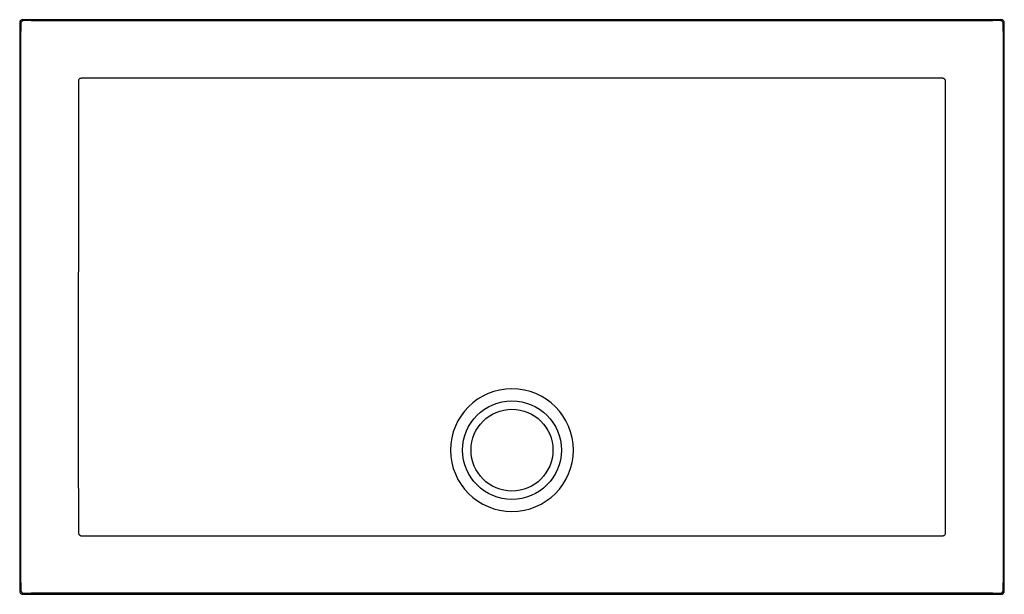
# Model space of a CAD drawing. Header units: millimetres. Extents: x 4000.27 to 4001.47, y 1613.09 to 1613.79.
import ezdxf

# ---------------------------------------------------------------- set-up
doc = ezdxf.new("R2010")
doc.units = ezdxf.units.MM
doc.layers.add('SANINDUSA', color=3, linetype='Continuous')

msp = doc.modelspace()

# ---------------------------------------------------------------- linework, layer by layer
at = {"layer": 'SANINDUSA'}
for p, q in [((4000.2679, 1613.7894), (4000.2679, 1613.0948)), ((4001.4665, 1613.7934), (4000.2719, 1613.7934)), ((4000.282, 1613.7922), (4001.4565, 1613.7922)), ((4001.4705, 1613.0948), (4001.4705, 1613.7894)), ((4000.2692, 1613.1048), (4000.2692, 1613.7794)), ((4001.4693, 1613.7794), (4001.4693, 1613.1048)), ((4000.2719, 1613.0908), (4001.4665, 1613.0908)), ((4001.4565, 1613.092), (4000.282, 1613.092))]:
    msp.add_line(p, q, dxfattribs=at)
at = {"layer": 'SANINDUSA', "flags": 128}
msp.add_lwpolyline([(4001.3989, 1613.2671), (4001.3989, 1613.2751), (4001.3989, 1613.3071), (4001.3989, 1613.4351), (4001.3989, 1613.7167)], dxfattribs=at)
at = {"layer": 'SANINDUSA'}
for radius in [0.0603, 0.05]:
    msp.add_circle((4000.8692, 1613.2671), radius, dxfattribs=at)
for centre, radius, start, end in [((4000.2732, 1613.7882), 0.004, 90.0204, 179.9796), ((4001.4653, 1613.7882), 0.004, 0.0204, 89.9796), ((4000.8692, 1613.2671), 0.075, 0, 180), ((4000.8692, 1613.2671), 0.075, 180, 0), ((4000.2732, 1613.096), 0.004, 180.0204, 269.9796), ((4001.4653, 1613.096), 0.004, 270.0204, 359.9796)]:
    msp.add_arc(centre, radius, start, end, dxfattribs=at)
for centre, major_axis, ratio, start_param, end_param in [((4000.2719, 1613.7894), (-0.00283, 0.00283), 0.999695, 5.497939, 7.068431), ((4000.278, 1613.7794), (0, 0.7127), 0.012342, 1.558455, 1.570796), ((4000.282, 1613.7834), (0.7127, 0), 0.012342, 1.570796, 1.583137), ((4001.4565, 1613.7834), (0.7127, 0), 0.012342, 1.558455, 1.570796), ((4001.4665, 1613.7894), (0.00283, 0.00283), 0.999695, 5.497939, 7.068431), ((4001.4605, 1613.7794), (0, 0.7127), 0.012342, 4.712389, 4.72473), ((4000.278, 1613.1048), (0, 0.7127), 0.012342, 1.570796, 1.583137), ((4001.4605, 1613.1048), (0, 0.7127), 0.012342, 4.700048, 4.712389), ((4000.2719, 1613.0948), (-0.00283, -0.00283), 0.999695, 5.497939, 7.068431), ((4000.282, 1613.1008), (0.7127, 0), 0.012342, 4.700048, 4.712389), ((4001.4565, 1613.1008), (0.7127, 0), 0.012342, 4.712389, 4.72473), ((4001.4665, 1613.0948), (0.00283, -0.00283), 0.999695, 5.497939, 7.068431)]:
    msp.add_ellipse(centre, major_axis=major_axis, ratio=ratio, start_param=start_param, end_param=end_param, dxfattribs=at)
for points, knots in [([(4000.3433, 1613.7217), (4000.343, 1613.7217), (4000.3428, 1613.7217), (4000.3423, 1613.7216), (4000.3421, 1613.7216), (4000.3416, 1613.7214), (4000.3414, 1613.7213), (4000.341, 1613.721), (4000.3408, 1613.7208), (4000.3403, 1613.7203), (4000.34, 1613.7199), (4000.3398, 1613.7192), (4000.3397, 1613.719), (4000.3396, 1613.7185), (4000.3396, 1613.7183), (4000.3396, 1613.718)], [0, 0, 0, 0, 0.125, 0.125, 0.25, 0.25, 0.375, 0.375, 0.5, 0.5, 0.75, 0.75, 0.875, 0.875, 1, 1, 1, 1]), ([(4000.8692, 1613.7218), (4000.8255, 1613.7218), (4000.7818, 1613.7218), (4000.6944, 1613.7218), (4000.6507, 1613.7218), (4000.5195, 1613.7218), (4000.4321, 1613.7218), (4000.3446, 1613.7217)], [0, 0, 0, 0, 0.25, 0.25, 0.5, 0.5, 1, 1, 1, 1]), ([(4001.3938, 1613.7217), (4001.3064, 1613.7218), (4001.219, 1613.7218), (4001.0878, 1613.7218), (4001.0441, 1613.7218), (4000.9567, 1613.7218), (4000.9129, 1613.7218), (4000.8692, 1613.7218)], [0, 0, 0, 0, 0.5, 0.5, 0.75, 0.75, 1, 1, 1, 1]), ([(4001.3989, 1613.718), (4001.3989, 1613.7183), (4001.3989, 1613.7185), (4001.3988, 1613.719), (4001.3987, 1613.7192), (4001.3985, 1613.7197), (4001.3984, 1613.7199), (4001.3981, 1613.7203), (4001.398, 1613.7205), (4001.3975, 1613.721), (4001.397, 1613.7213), (4001.3964, 1613.7216), (4001.3961, 1613.7216), (4001.3957, 1613.7217), (4001.3954, 1613.7217), (4001.3952, 1613.7217)], [0, 0, 0, 0, 0.125, 0.125, 0.25, 0.25, 0.375, 0.375, 0.5, 0.5, 0.75, 0.75, 0.875, 0.875, 1, 1, 1, 1]), ([(4000.3396, 1613.7167), (4000.3396, 1613.6417), (4000.3396, 1613.5668), (4000.3395, 1613.4169), (4000.3395, 1613.342), (4000.3395, 1613.2671)], [0, 0, 0, 0, 0.5, 0.5, 1, 1, 1, 1]), ([(4000.3396, 1613.1661), (4000.3396, 1613.1659), (4000.3396, 1613.1657), (4000.3397, 1613.1652), (4000.3398, 1613.1649), (4000.3399, 1613.1645), (4000.3401, 1613.1643), (4000.3403, 1613.1639), (4000.3405, 1613.1637), (4000.341, 1613.1632), (4000.3414, 1613.1629), (4000.3421, 1613.1626), (4000.3423, 1613.1625), (4000.3428, 1613.1624), (4000.343, 1613.1624), (4000.3433, 1613.1624)], [0, 0, 0, 0, 0.125, 0.125, 0.25, 0.25, 0.375, 0.375, 0.5, 0.5, 0.75, 0.75, 0.875, 0.875, 1, 1, 1, 1]), ([(4000.3446, 1613.1624), (4000.3884, 1613.1624), (4000.4321, 1613.1624), (4000.5195, 1613.1624), (4000.5632, 1613.1623), (4000.6288, 1613.1623), (4000.6507, 1613.1623), (4000.6944, 1613.1623), (4000.7162, 1613.1623), (4000.7599, 1613.1623), (4000.7818, 1613.1623), (4000.8146, 1613.1623), (4000.8255, 1613.1623), (4000.8474, 1613.1623), (4000.8583, 1613.1623), (4000.8802, 1613.1623), (4000.8911, 1613.1623), (4000.9129, 1613.1623), (4000.9239, 1613.1623), (4000.9567, 1613.1623), (4000.9785, 1613.1623), (4001.0222, 1613.1623), (4001.0441, 1613.1623), (4001.0878, 1613.1623), (4001.1097, 1613.1623), (4001.1752, 1613.1623), (4001.219, 1613.1624), (4001.3064, 1613.1624), (4001.3501, 1613.1624), (4001.3938, 1613.1624)], [0, 0, 0, 0, 0.125, 0.125, 0.25, 0.25, 0.3125, 0.3125, 0.375, 0.375, 0.4375, 0.4375, 0.46875, 0.46875, 0.5, 0.5, 0.53125, 0.53125, 0.5625, 0.5625, 0.625, 0.625, 0.6875, 0.6875, 0.75, 0.75, 0.875, 0.875, 1, 1, 1, 1]), ([(4001.3952, 1613.1624), (4001.3954, 1613.1624), (4001.3957, 1613.1624), (4001.3961, 1613.1625), (4001.3964, 1613.1626), (4001.3968, 1613.1628), (4001.397, 1613.1629), (4001.3974, 1613.1632), (4001.3976, 1613.1633), (4001.3981, 1613.1639), (4001.3984, 1613.1643), (4001.3987, 1613.1649), (4001.3988, 1613.1652), (4001.3989, 1613.1656), (4001.3989, 1613.1659), (4001.3989, 1613.1661)], [0, 0, 0, 0, 0.125, 0.125, 0.25, 0.25, 0.375, 0.375, 0.5, 0.5, 0.75, 0.75, 0.875, 0.875, 1, 1, 1, 1])]:
    msp.add_open_spline(points, degree=3, knots=knots, dxfattribs=at)
for points in [[(4000.3446, 1613.7217), (4000.3442, 1613.7217), (4000.3437, 1613.7217), (4000.3433, 1613.7217)], [(4001.3952, 1613.7217), (4001.3947, 1613.7217), (4001.3943, 1613.7217), (4001.3938, 1613.7217)], [(4000.3396, 1613.718), (4000.3396, 1613.7176), (4000.3396, 1613.7171), (4000.3396, 1613.7167)], [(4001.3989, 1613.7167), (4001.3989, 1613.7171), (4001.3989, 1613.7176), (4001.3989, 1613.718)], [(4000.3395, 1613.2671), (4000.3395, 1613.2339), (4000.3396, 1613.2007), (4000.3396, 1613.1675)], [(4001.3989, 1613.1675), (4001.3989, 1613.2007), (4001.3989, 1613.2339), (4001.3989, 1613.2671)], [(4000.3396, 1613.1675), (4000.3396, 1613.167), (4000.3396, 1613.1666), (4000.3396, 1613.1661)], [(4000.3433, 1613.1624), (4000.3437, 1613.1624), (4000.3442, 1613.1624), (4000.3446, 1613.1624)], [(4001.3938, 1613.1624), (4001.3943, 1613.1624), (4001.3947, 1613.1624), (4001.3952, 1613.1624)], [(4001.3989, 1613.1661), (4001.3989, 1613.1666), (4001.3989, 1613.167), (4001.3989, 1613.1675)]]:
    msp.add_open_spline(points, degree=3, dxfattribs=at)

doc.saveas('drawing.dxf')
